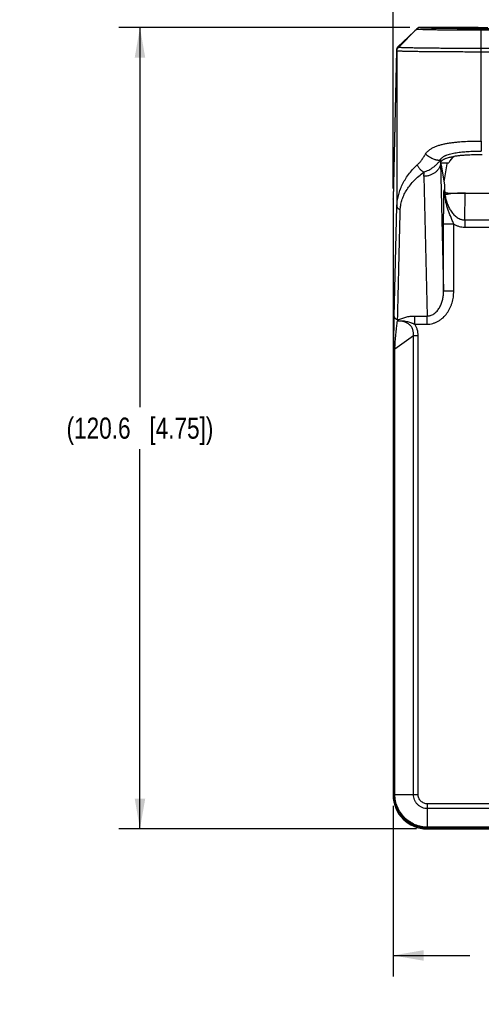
# Model space of a CAD drawing. Header units: inches. Extents: x 0 to 22, y 0 to 17.
# Tile 3 of 26: x 3.8 to 6.6, y 8.2 to 14. Entities that reach past the tile are written whole.
import ezdxf

# ---------------------------------------------------------------- set-up
doc = ezdxf.new("R2010")
doc.units = ezdxf.units.IN
doc.header["$LTSCALE"] = 1.21
doc.header["$MEASUREMENT"] = 0
doc.layers.get('0').update_dxf_attribs({"linetype": 'CONTINUOUS'})
doc.layers.add('DIMENSIONS', color=7, linetype='CONTINUOUS')
doc.styles.get("Standard").update_dxf_attribs({"font": 'txt', "width": 0.8})
doc.dimstyles.new('DIMSTYLE_1', dxfattribs={"dimtxt": 0.125, "dimasz": 0.18, "dimexe": 0.125, "dimexo": 0.0625, "dimgap": 0.0625, "dimtad": 0, "dimtih": 1, "dimtoh": 1, "dimdec": 1, "dimzin": 0, "dimdsep": 46, "dimtxsty": 'STANDARD', "dimblk": '_FILLED', "dimblk1": '_FILLED', "dimblk2": '_FILLED', "dimcen": 0.09, "dimadec": 1, "dimazin": 0, "dimtp": 0.254, "dimtm": 0.254, "dimtfac": 1, "dimtdec": 1, "dimtofl": 0, "dimtmove": 0, "dimatfit": 3, "dimldrblk": '_FILLED', "dimfxl": 1, "dimtolj": 1, "dimtzin": 0, "dimarcsym": 0})
doc.dimstyles.new('DIMSTYLE_2', dxfattribs={"dimtxt": 0.125, "dimasz": 0.18, "dimexe": 0.125, "dimexo": 0.0625, "dimgap": 0.0625, "dimtad": 0, "dimtih": 1, "dimtoh": 1, "dimdec": 1, "dimzin": 0, "dimdsep": 46, "dimtxsty": 'STANDARD', "dimblk": '_FILLED', "dimblk1": '_FILLED', "dimblk2": '_FILLED', "dimcen": 0.09, "dimadec": 1, "dimazin": 0, "dimtp": 0.01, "dimtm": 0.01, "dimtfac": 1, "dimtdec": 1, "dimtofl": 0, "dimtmove": 0, "dimatfit": 3, "dimldrblk": '_FILLED', "dimfxl": 1, "dimtolj": 1, "dimtzin": 0, "dimarcsym": 0})
doc.dimstyles.new('DIMSTYLE_3', dxfattribs={"dimtxt": 0.125, "dimasz": 0.18, "dimexe": 0.125, "dimexo": 0.0625, "dimgap": 0.0625, "dimtad": 0, "dimtih": 1, "dimtoh": 1, "dimzin": 0, "dimdsep": 46, "dimtxsty": 'STANDARD', "dimblk": '_FILLED', "dimblk1": '_FILLED', "dimblk2": '_FILLED', "dimcen": 0.09, "dimazin": 0, "dimtp": 0.01, "dimtm": 0.01, "dimtfac": 1, "dimtofl": 0, "dimtmove": 0, "dimatfit": 3, "dimldrblk": '_FILLED', "dimfxl": 1, "dimtolj": 1, "dimtzin": 0, "dimarcsym": 0})

# ---------------------------------------------------------------- blocks, each defined once
blk = doc.blocks.new('_FILLED')
at = {"color": 0, "linetype": 'BYBLOCK'}
blk.add_solid([(0, 0), (-1, 0.174), (-1, -0.174)], dxfattribs=at)
blk = doc.blocks.new('*D0')
at = {"layer": 'DIMENSIONS', "color": 2, "linetype": 'CONTINUOUS'}
for p, q in [((6.1616, 13.9686), (4.4375, 13.9686)), ((4.5625, 13.9686), (4.5625, 11.7191)), ((4.5625, 9.2196), (4.5625, 11.4691)), ((6.1999, 9.2196), (4.4375, 9.2196))]:
    blk.add_line(p, q, dxfattribs=at)
at = {"layer": 'DIMENSIONS', "color": 2, "linetype": 'CONTINUOUS', "xscale": 0.18, "yscale": 0.18, "zscale": 0.18}
for p, rotation in [((4.5625, 13.9686), 90), ((4.5625, 9.2196), 270)]:
    blk.add_blockref('_FILLED', p, dxfattribs=dict(at, rotation=rotation))
at = {"layer": 'DIMENSIONS', "color": 2, "linetype": 'CONTINUOUS', "insert": (4.5625, 11.6566), "char_height": 0.125, "width": 1.425, "attachment_point": 2, "line_spacing_factor": 0.9}
blk.add_mtext('(120.6{\\ftxt.shx;\\W1.000000;\\H0.125000; }[4.75])', dxfattribs=at)
blk = doc.blocks.new('*D4')
at = {"layer": 'DIMENSIONS', "color": 2, "linetype": 'CONTINUOUS'}
for p, q in [((6.0625, 13.0142), (6.0625, 14.842)), ((9.531, 10.2561), (9.531, 14.842)), ((6.0625, 14.717), (7.0717, 14.717)), ((9.531, 14.717), (8.5217, 14.717))]:
    blk.add_line(p, q, dxfattribs=at)
at = {"layer": 'DIMENSIONS', "color": 2, "linetype": 'CONTINUOUS', "xscale": 0.18, "yscale": 0.18, "zscale": 0.18, "rotation": 180}
blk.add_blockref('_FILLED', (6.0625, 14.717), dxfattribs=at)
at = {"layer": 'DIMENSIONS', "color": 2, "linetype": 'CONTINUOUS', "xscale": 0.18, "yscale": 0.18, "zscale": 0.18}
blk.add_blockref('_FILLED', (9.531, 14.717), dxfattribs=at)
at = {"layer": 'DIMENSIONS', "color": 2, "linetype": 'CONTINUOUS', "insert": (7.7967, 14.7795), "char_height": 0.125, "width": 1.325, "attachment_point": 2, "line_spacing_factor": 0.9}
blk.add_mtext('(88.1{\\ftxt.shx;\\W1.000000;\\H0.125000; }[3.47])', dxfattribs=at)
blk = doc.blocks.new('*D5')
at = {"layer": 'DIMENSIONS', "color": 2, "linetype": 'CONTINUOUS'}
for p, q in [((7.7967, 10.4321), (7.7967, 8.3446)), ((6.0625, 9.357), (6.0625, 8.3446)), ((6.0625, 8.4696), (6.5171, 8.4696)), ((7.7967, 8.4696), (7.3421, 8.4696))]:
    blk.add_line(p, q, dxfattribs=at)
at = {"layer": 'DIMENSIONS', "color": 2, "linetype": 'CONTINUOUS', "xscale": 0.18, "yscale": 0.18, "zscale": 0.18, "rotation": 180}
blk.add_blockref('_FILLED', (6.0625, 8.4696), dxfattribs=at)
at = {"layer": 'DIMENSIONS', "color": 2, "linetype": 'CONTINUOUS', "xscale": 0.18, "yscale": 0.18, "zscale": 0.18}
blk.add_blockref('_FILLED', (7.7967, 8.4696), dxfattribs=at)
at = {"layer": 'DIMENSIONS', "color": 2, "linetype": 'CONTINUOUS', "insert": (6.8296, 8.5321), "char_height": 0.125, "width": 0.7, "attachment_point": 2, "line_spacing_factor": 0.9}
blk.add_mtext('44.05\\P[1.734]', dxfattribs=at)

msp = doc.modelspace()

# ---------------------------------------------------------------- linework, layer by layer
at = {"color": 7, "linetype": 'CONTINUOUS'}
for p, q in [((6.0905, 13.853), (6.186, 13.9445)), ((6.0909, 13.8534), (6.1864, 13.9449)), ((6.2028, 13.9598), (6.0932, 13.8502)), ((6.1864, 13.9449), (6.186, 13.9445)), ((6.1906, 13.9489), (6.1864, 13.9449)), ((6.1918, 13.95), (6.1995, 13.9571)), ((6.1998, 13.9575), (6.1972, 13.9551)), ((6.2206, 13.9684), (6.2131, 13.9666)), ((6.224, 13.9686), (6.2206, 13.9684)), ((6.224, 13.9686), (6.2241, 13.9686)), ((6.3865, 13.9686), (6.224, 13.9686)), ((6.224, 13.9686), (6.224, 13.9686)), ((6.3882, 13.9686), (6.2241, 13.9686)), ((6.2285, 13.9677), (6.234, 13.9672)), ((6.3862, 13.9634), (6.3879, 13.9634)), ((6.3865, 13.9686), (6.3865, 13.9686)), ((6.3865, 13.9686), (6.3881, 13.9686)), ((6.388, 13.9685), (6.3865, 13.9686)), ((6.3879, 13.9634), (6.3943, 13.9634)), ((6.5844, 13.9624), (6.5844, 13.9534)), ((6.5844, 13.9624), (9.0091, 13.9624)), ((6.5844, 13.2955), (6.5844, 13.9534)), ((6.5844, 13.9534), (9.0091, 13.9534)), ((6.0817, 13.8324), (6.0625, 12.9528)), ((6.0817, 13.8317), (6.0625, 12.9517)), ((6.0817, 13.8324), (6.0817, 13.8317)), ((6.0844, 13.829), (6.0817, 13.8317)), ((6.0844, 13.829), (6.0844, 12.9079)), ((6.0905, 13.853), (6.0909, 13.8534)), ((6.0932, 13.8502), (6.0905, 13.853)), ((9.0091, 13.8438), (6.5844, 13.8438)), ((9.0091, 13.8227), (6.5844, 13.8227)), ((6.5844, 13.2955), (6.5844, 13.2358)), ((6.5844, 13.2955), (6.5853, 13.2955)), ((6.3432, 13.1672), (6.3614, 12.4058)), ((6.3461, 13.1526), (6.3432, 13.1672)), ((6.344, 13.1661), (6.3922, 13.1661)), ((6.3461, 13.1526), (6.3656, 13.035)), ((6.3802, 13.1606), (6.3625, 13.0539)), ((6.2432, 13.0863), (6.2631, 12.2585)), ((6.3656, 13.035), (6.3656, 13.0075)), ((6.0625, 12.9517), (6.0625, 12.9528)), ((6.3629, 12.994), (6.3656, 13.0075)), ((6.368, 12.983), (6.3665, 12.9845)), ((6.3856, 12.9874), (6.3841, 12.9797)), ((6.3856, 12.9874), (9.2079, 12.9874)), ((6.4863, 12.8282), (6.4891, 12.9874)), ((6.0625, 12.9517), (6.0625, 9.4195)), ((6.0688, 12.2555), (6.0844, 12.9079)), ((6.3614, 12.4058), (6.3614, 12.8019)), ((6.4214, 12.8019), (6.3614, 12.8019)), ((6.4214, 12.4058), (6.4214, 12.8019)), ((6.4863, 12.8282), (6.4863, 12.7854)), ((6.4863, 12.8282), (9.1072, 12.8282)), ((6.4863, 12.7854), (9.1072, 12.7854)), ((6.4214, 12.4058), (6.3614, 12.4058)), ((6.0687, 12.2534), (6.0688, 12.2555)), ((6.1903, 12.21), (6.1903, 12.2585)), ((6.1903, 12.2585), (6.2631, 12.2585)), ((6.2631, 12.21), (6.2631, 12.2585)), ((6.0874, 12.2292), (6.0884, 12.2301)), ((6.0888, 12.2393), (6.0902, 12.2356)), ((6.1903, 12.21), (6.2631, 12.21)), ((6.0727, 12.0641), (6.1824, 12.1425)), ((6.1824, 9.4239), (6.1824, 12.1425)), ((6.1824, 12.1425), (6.2104, 12.1425)), ((6.2104, 9.4238), (6.2104, 12.1425)), ((6.0667, 12.0641), (6.0667, 12.0743)), ((6.0667, 9.4237), (6.0667, 12.0641)), ((6.0667, 12.0641), (6.0727, 12.0641)), ((6.0727, 9.4239), (6.0727, 12.0641)), ((6.0625, 9.4195), (6.0667, 9.4237)), ((6.0667, 9.4237), (6.0727, 9.4239)), ((6.0727, 9.4239), (6.1824, 9.4239)), ((6.1824, 9.4239), (6.2104, 9.4238)), ((9.3267, 9.3675), (6.2667, 9.3675)), ((6.2668, 9.3394), (6.2667, 9.3675)), ((9.3266, 9.3394), (6.2668, 9.3394)), ((6.2668, 9.2298), (6.2668, 9.3394)), ((6.2624, 9.2196), (6.2667, 9.2238)), ((6.2624, 9.2196), (9.331, 9.2196)), ((6.2667, 9.2238), (6.2668, 9.2298)), ((9.3268, 9.2238), (6.2667, 9.2238)), ((9.3266, 9.2298), (6.2668, 9.2298))]:
    msp.add_line(p, q, dxfattribs=at)
for points in [[(6.1972, 13.9551), (6.1942, 13.9523), (6.1906, 13.9489)], [(6.2131, 13.9666), (6.2074, 13.9636), (6.2043, 13.9614), (6.2021, 13.9595), (6.1998, 13.9575)], [(6.6234, 13.967), (6.566, 13.9671), (6.4974, 13.9674), (6.4342, 13.968), (6.3881, 13.9686)]]:
    msp.add_lwpolyline(points, dxfattribs=at)
for centre, radius, start, end in [((6.9995, 13.0956), 1.1757, 133.39071, 133.7855), ((6.2241, 13.9386), 0.03, 107.93341, 135.0177), ((6.2241, 13.9385), 0.0301, 120.03411, 134.97277), ((6.2241, 13.9386), 0.03, 90.01923, 120.00824), ((6.224, 13.9386), 0.03, 100.99971, 107.91176), ((6.2241, 13.9386), 0.03, 90.02242, 101.0192), ((6.5789, 31.9518), 17.9894, 269.41226, 270.01747), ((6.1118, 13.8317), 0.0301, 164.93701, 178.71641), ((6.1118, 13.8317), 0.0301, 169.10251, 179.95672), ((6.1117, 13.8317), 0.03, 165.52506, 169.1061), ((6.1116, 13.8318), 0.03, 159.36208, 165.51702), ((6.1116, 13.8318), 0.03, 149.06007, 164.9221), ((6.1117, 13.8317), 0.03, 150.34237, 159.36022), ((6.1118, 13.8316), 0.0302, 141.09229, 150.31432), ((6.1117, 13.8317), 0.0301, 133.79749, 149.04962), ((6.1117, 13.8318), 0.03, 135.01128, 141.10071), ((7.0518, 13.27), 0.7154, 188.35057, 189.43979), ((6.3966, 13.0901), 0.1535, 172.08792, 181.41417), ((11.0988, 12.1354), 5.0315, 178.65583, 178.78724), ((7.6028, 11.9957), 1.5316, 177.11873, 177.43949)]:
    msp.add_arc(centre, radius, start, end, dxfattribs=at)
for centre, major_axis, ratio, start_param, end_param in [((6.4561, 13.1119), (-0.0019, 0.1017), 0.737216, 0.412841, 0.995284), ((6.4552, 13.1605), (0.075, 0.0001), 0.139536, 2.568512, 3.118191), ((6.3856, 13.0075), (-0.0039, -0.0197), 0.996044, -1.373108, 0.196167), ((6.4872, 12.9703), (0.125, 0.0003), 0.136978, 1.555407, 2.540906), ((6.2625, 9.4196), (0.1415, 0.1415), 0.999695, 2.356347, 3.926839)]:
    msp.add_ellipse(centre, major_axis=major_axis, ratio=ratio, start_param=start_param, end_param=end_param, dxfattribs=at)
for points, knots in [([(6.1995, 13.9571), (6.1997, 13.9573), (6.2002, 13.9577), (6.2008, 13.9583), (6.2013, 13.9587), (6.2018, 13.9591), (6.2022, 13.9594), (6.2025, 13.9596), (6.2027, 13.9597), (6.2028, 13.9598), (6.2028, 13.9598), (6.2028, 13.9598)], [0, 0, 0, 0, 0.21757, 0.410328, 0.577284, 0.717459, 0.830041, 0.914585, 0.970885, 0.98863, 1, 1, 1, 1]), ([(6.2029, 13.9598), (6.2029, 13.9598), (6.203, 13.9597), (6.2033, 13.9596), (6.2037, 13.9594), (6.2045, 13.9593), (6.2054, 13.9591), (6.2066, 13.959), (6.208, 13.9588), (6.2097, 13.9587), (6.2123, 13.9585), (6.2161, 13.9582), (6.2213, 13.9579), (6.2274, 13.9576), (6.2343, 13.9573), (6.242, 13.957), (6.2506, 13.9568), (6.2599, 13.9565), (6.2738, 13.9561), (6.293, 13.9557), (6.3181, 13.9553), (6.3456, 13.9548), (6.3754, 13.9545), (6.4071, 13.9542), (6.4406, 13.9539), (6.4753, 13.9537), (6.5234, 13.9535), (6.5599, 13.9534), (6.5844, 13.9534)], [0, 0, 0, 0, 0.000364, 0.000858, 0.002268, 0.004252, 0.006818, 0.009963, 0.013687, 0.017987, 0.02286, 0.034313, 0.048017, 0.063947, 0.082071, 0.102353, 0.124747, 0.149197, 0.175644, 0.234278, 0.300104, 0.372504, 0.450788, 0.534225, 0.622031, 0.713381, 0.80741, 1, 1, 1, 1]), ([(6.2241, 13.9686), (6.2241, 13.9685), (6.2243, 13.9684), (6.2245, 13.9683), (6.2249, 13.9682), (6.2257, 13.9681), (6.2269, 13.9679), (6.2279, 13.9678), (6.2285, 13.9677)], [0, 0, 0, 0, 0.044381, 0.110603, 0.199902, 0.312684, 0.609109, 1, 1, 1, 1]), ([(6.234, 13.9672), (6.2372, 13.967), (6.2445, 13.9666), (6.257, 13.966), (6.2723, 13.9655), (6.2904, 13.965), (6.3111, 13.9646), (6.3433, 13.964), (6.3686, 13.9636), (6.3862, 13.9634)], [0, 0, 0, 0, 0.062348, 0.144388, 0.245491, 0.364745, 0.501091, 0.653337, 1, 1, 1, 1]), ([(6.6234, 13.967), (6.5814, 13.967), (6.5201, 13.9671), (6.4416, 13.9678), (6.4052, 13.9683), (6.388, 13.9685)], [0, 0, 0, 0, 0.535982, 0.78122, 1, 1, 1, 1]), ([(6.0844, 13.829), (6.0844, 13.8309), (6.0848, 13.8349), (6.0866, 13.8405), (6.0893, 13.8457), (6.0918, 13.8488), (6.0932, 13.8502)], [0, 0, 0, 0, 0.249928, 0.5, 0.750072, 1, 1, 1, 1]), ([(6.5844, 13.8227), (6.5522, 13.8228), (6.5043, 13.8228), (6.4412, 13.823), (6.3956, 13.8232), (6.3518, 13.8235), (6.3102, 13.8238), (6.2711, 13.8241), (6.235, 13.8245), (6.2022, 13.825), (6.177, 13.8254), (6.1588, 13.8258), (6.1466, 13.826), (6.1354, 13.8263), (6.1253, 13.8266), (6.1163, 13.8268), (6.1084, 13.8271), (6.1016, 13.8274), (6.0966, 13.8277), (6.0932, 13.8279), (6.0911, 13.8281), (6.0893, 13.8282), (6.0877, 13.8284), (6.0865, 13.8285), (6.0856, 13.8287), (6.0849, 13.8288), (6.0846, 13.8289), (6.0845, 13.8289), (6.0844, 13.829)], [0, 0, 0, 0, 0.192933, 0.287138, 0.378615, 0.466533, 0.550068, 0.628415, 0.700848, 0.766678, 0.825294, 0.851716, 0.876132, 0.898488, 0.918729, 0.936803, 0.952673, 0.966305, 0.977664, 0.982482, 0.986723, 0.990384, 0.993466, 0.995966, 0.997885, 0.999226, 0.999682, 1, 1, 1, 1]), ([(6.5844, 13.8438), (6.5528, 13.8438), (6.5058, 13.8438), (6.4437, 13.844), (6.3989, 13.8442), (6.3559, 13.8445), (6.315, 13.8448), (6.2766, 13.8452), (6.2411, 13.8456), (6.2089, 13.8461), (6.1842, 13.8465), (6.1663, 13.8469), (6.1543, 13.8471), (6.1433, 13.8474), (6.1334, 13.8477), (6.1245, 13.848), (6.1167, 13.8483), (6.1101, 13.8486), (6.1052, 13.8489), (6.1018, 13.8491), (6.0998, 13.8492), (6.098, 13.8494), (6.0965, 13.8496), (6.0953, 13.8497), (6.0943, 13.8499), (6.0937, 13.85), (6.0934, 13.8501), (6.0933, 13.8502), (6.0932, 13.8502)], [0, 0, 0, 0, 0.192936, 0.287142, 0.37862, 0.466539, 0.550074, 0.628421, 0.700853, 0.766682, 0.825296, 0.851717, 0.876133, 0.898487, 0.918727, 0.9368, 0.952669, 0.966299, 0.977658, 0.982476, 0.986716, 0.990378, 0.993459, 0.99596, 0.99788, 0.999222, 0.99968, 1, 1, 1, 1]), ([(6.2546, 13.2182), (6.2564, 13.2212), (6.2604, 13.2269), (6.2674, 13.2346), (6.275, 13.2413), (6.2857, 13.2492), (6.3003, 13.2575), (6.3189, 13.2655), (6.3384, 13.2719), (6.3586, 13.2771), (6.3795, 13.2813), (6.401, 13.2848), (6.4229, 13.2877), (6.4529, 13.2908), (6.4911, 13.2934), (6.5375, 13.2952), (6.5687, 13.2955), (6.5844, 13.2955)], [0, 0, 0, 0, 0.030175, 0.059555, 0.088435, 0.117062, 0.174191, 0.231852, 0.29049, 0.350296, 0.411316, 0.473512, 0.536803, 0.601082, 0.732087, 0.865448, 1, 1, 1, 1]), ([(6.2048, 13.1536), (6.2071, 13.1557), (6.2117, 13.1601), (6.2206, 13.1696), (6.2313, 13.1827), (6.2433, 13.1999), (6.2509, 13.212), (6.2546, 13.2182)], [0, 0, 0, 0, 0.113532, 0.231256, 0.477279, 0.734588, 1, 1, 1, 1]), ([(6.2446, 13.1112), (6.2494, 13.1129), (6.2589, 13.1166), (6.273, 13.1232), (6.2868, 13.1311), (6.3001, 13.1401), (6.3128, 13.1501), (6.3246, 13.1613), (6.3353, 13.1735), (6.3416, 13.1823), (6.3444, 13.1868)], [0, 0, 0, 0, 0.118553, 0.240683, 0.365479, 0.492002, 0.619359, 0.746787, 0.873745, 1, 1, 1, 1]), ([(6.2546, 13.2182), (6.2563, 13.2167), (6.2598, 13.2136), (6.2676, 13.2075), (6.2782, 13.2005), (6.2918, 13.1933), (6.3035, 13.1884), (6.3125, 13.1855), (6.3188, 13.1839), (6.3247, 13.1829), (6.3301, 13.1825), (6.3348, 13.1826), (6.3388, 13.1833), (6.3421, 13.1847), (6.3438, 13.186), (6.3444, 13.1868)], [0, 0, 0, 0, 0.068318, 0.140905, 0.294031, 0.450251, 0.600253, 0.670159, 0.735317, 0.794927, 0.848335, 0.895195, 0.935552, 0.970006, 1, 1, 1, 1]), ([(6.3444, 13.1868), (6.3436, 13.1836), (6.3429, 13.1786), (6.3428, 13.172), (6.343, 13.1688), (6.3432, 13.1672)], [0, 0, 0, 0, 0.50989, 0.753439, 1, 1, 1, 1]), ([(6.344, 13.1661), (6.3442, 13.168), (6.345, 13.1709), (6.3469, 13.1744), (6.3486, 13.1768), (6.3505, 13.179), (6.3534, 13.1816), (6.3573, 13.1846), (6.3624, 13.1875), (6.3677, 13.1901), (6.3731, 13.1923), (6.3804, 13.1949), (6.3898, 13.1977), (6.4012, 13.2004), (6.4127, 13.2027), (6.4204, 13.2039), (6.4243, 13.2045)], [0, 0, 0, 0, 0.062586, 0.094024, 0.125344, 0.156691, 0.188043, 0.250551, 0.313051, 0.375521, 0.437991, 0.500447, 0.625336, 0.750224, 0.875114, 1, 1, 1, 1]), ([(6.3444, 13.1868), (6.3452, 13.1883), (6.3469, 13.1911), (6.3513, 13.1965), (6.3571, 13.2012), (6.3638, 13.2053), (6.3696, 13.2084), (6.376, 13.2111), (6.385, 13.2146), (6.3971, 13.2183), (6.4124, 13.222), (6.4282, 13.2251), (6.4446, 13.2277), (6.4614, 13.2298), (6.4843, 13.2321), (6.5135, 13.2342), (6.5489, 13.2355), (6.5727, 13.2358), (6.5846, 13.2358)], [0, 0, 0, 0, 0.019571, 0.039188, 0.08279, 0.107343, 0.133491, 0.160976, 0.189562, 0.249305, 0.311667, 0.376014, 0.441941, 0.509159, 0.577442, 0.716461, 0.857698, 1, 1, 1, 1]), ([(6.5897, 13.2136), (6.5759, 13.2136), (6.5482, 13.2134), (6.5137, 13.2123), (6.4861, 13.2109), (6.4654, 13.2093), (6.4448, 13.2073), (6.4311, 13.2055), (6.4243, 13.2045)], [0, 0, 0, 0, 0.250002, 0.500001, 0.625002, 0.750003, 0.875003, 1, 1, 1, 1]), ([(6.0844, 12.9079), (6.0847, 12.9184), (6.0865, 12.9397), (6.0927, 12.9716), (6.1024, 13.0037), (6.1155, 13.0356), (6.1323, 13.067), (6.1526, 13.0975), (6.1768, 13.1268), (6.1951, 13.1449), (6.2048, 13.1536)], [0, 0, 0, 0, 0.111985, 0.227618, 0.346744, 0.469331, 0.595521, 0.725655, 0.860259, 1, 1, 1, 1]), ([(6.2048, 13.1536), (6.2057, 13.1514), (6.2079, 13.147), (6.2117, 13.1406), (6.2162, 13.1345), (6.2213, 13.1287), (6.2267, 13.1233), (6.2325, 13.1185), (6.2384, 13.1145), (6.2425, 13.1122), (6.2446, 13.1112)], [0, 0, 0, 0, 0.121263, 0.247537, 0.376691, 0.506814, 0.636035, 0.762525, 0.88448, 1, 1, 1, 1]), ([(6.3432, 13.1672), (6.3431, 13.1646), (6.3428, 13.1593), (6.3412, 13.1515), (6.3388, 13.1438), (6.3342, 13.1338), (6.3263, 13.122), (6.3137, 13.1097), (6.3011, 13.1014), (6.2901, 13.096), (6.2812, 13.0926), (6.272, 13.0899), (6.2594, 13.0872), (6.2497, 13.0864), (6.2432, 13.0863)], [0, 0, 0, 0, 0.055549, 0.111605, 0.168317, 0.225833, 0.343806, 0.46674, 0.594694, 0.660433, 0.727158, 0.794732, 0.862963, 1, 1, 1, 1]), ([(6.1046, 12.8916), (6.1051, 12.9016), (6.1076, 12.9217), (6.1158, 12.9513), (6.1281, 12.9804), (6.1443, 13.0087), (6.1642, 13.0362), (6.1876, 13.0627), (6.2145, 13.0881), (6.2342, 13.1037), (6.2446, 13.1112)], [0, 0, 0, 0, 0.111436, 0.224942, 0.341704, 0.462623, 0.588396, 0.719581, 0.856647, 1, 1, 1, 1]), ([(6.3614, 12.8019), (6.3614, 12.8194), (6.3616, 12.861), (6.3621, 12.925), (6.3627, 12.9716), (6.3629, 12.994)], [0, 0, 0, 0, 0.272942, 0.650022, 1, 1, 1, 1]), ([(6.3629, 12.994), (6.363, 12.9923), (6.3637, 12.9889), (6.3654, 12.9858), (6.3665, 12.9845)], [0, 0, 0, 0, 0.491055, 1, 1, 1, 1]), ([(6.4214, 12.8019), (6.4188, 12.8097), (6.413, 12.8248), (6.4036, 12.8471), (6.3945, 12.8693), (6.3864, 12.8918), (6.3795, 12.9146), (6.372, 12.9453), (6.3682, 12.9688), (6.3665, 12.9845)], [0, 0, 0, 0, 0.127869, 0.254221, 0.379487, 0.504149, 0.628446, 0.752491, 1, 1, 1, 1]), ([(6.3841, 12.9797), (6.3825, 12.9794), (6.3795, 12.9791), (6.3752, 12.9796), (6.3713, 12.9809), (6.369, 12.9822), (6.368, 12.983)], [0, 0, 0, 0, 0.276536, 0.534797, 0.775435, 1, 1, 1, 1]), ([(6.368, 12.983), (6.3694, 12.9744), (6.3719, 12.9616), (6.3764, 12.9447), (6.3816, 12.9281), (6.3896, 12.9077), (6.3998, 12.8884), (6.4095, 12.8738), (6.4177, 12.8635), (6.4268, 12.854), (6.4369, 12.8454), (6.448, 12.8381), (6.4581, 12.8335), (6.4665, 12.8307), (6.4752, 12.8288), (6.4818, 12.8282), (6.4863, 12.8282)], [0, 0, 0, 0, 0.124084, 0.18619, 0.248325, 0.372644, 0.497174, 0.559591, 0.622098, 0.684731, 0.74751, 0.810418, 0.873495, 0.905112, 0.936788, 1, 1, 1, 1]), ([(6.0844, 12.9079), (6.0845, 12.9069), (6.0848, 12.9047), (6.086, 12.9017), (6.0879, 12.8989), (6.0913, 12.8955), (6.0958, 12.8932), (6.1007, 12.8919), (6.1033, 12.8917), (6.1046, 12.8916)], [0, 0, 0, 0, 0.110654, 0.224471, 0.342543, 0.465714, 0.726188, 0.862615, 1, 1, 1, 1]), ([(6.0888, 12.2393), (6.0894, 12.2665), (6.0907, 12.3209), (6.0927, 12.4024), (6.0947, 12.4839), (6.0963, 12.5519), (6.0976, 12.6063), (6.0986, 12.647), (6.0996, 12.6878), (6.1005, 12.7286), (6.1015, 12.7693), (6.1023, 12.8033), (6.103, 12.8305), (6.1035, 12.8509), (6.1039, 12.8713), (6.1043, 12.8848), (6.1046, 12.8916)], [0, 0, 0, 0, 0.124999, 0.249999, 0.374998, 0.499997, 0.562497, 0.624997, 0.687496, 0.749996, 0.812496, 0.874996, 0.906246, 0.937495, 0.968745, 1, 1, 1, 1]), ([(6.4214, 12.8019), (6.4264, 12.7993), (6.4341, 12.7958), (6.4447, 12.792), (6.4555, 12.7888), (6.4694, 12.7861), (6.4807, 12.7854), (6.4863, 12.7854)], [0, 0, 0, 0, 0.24995, 0.375008, 0.500046, 0.750062, 1, 1, 1, 1]), ([(6.2631, 12.21), (6.2689, 12.21), (6.2805, 12.2108), (6.2977, 12.2143), (6.3142, 12.22), (6.3299, 12.2278), (6.3445, 12.2373), (6.3625, 12.2522), (6.3818, 12.2741), (6.3967, 12.2992), (6.406, 12.3205), (6.4135, 12.3425), (6.4198, 12.371), (6.4214, 12.3942), (6.4214, 12.4058)], [0, 0, 0, 0, 0.062521, 0.125123, 0.187689, 0.250251, 0.312823, 0.375406, 0.500365, 0.625285, 0.687782, 0.750272, 0.87514, 1, 1, 1, 1]), ([(6.2631, 12.2585), (6.2672, 12.2585), (6.2734, 12.2591), (6.2815, 12.2609), (6.2894, 12.2635), (6.2987, 12.2679), (6.309, 12.2748), (6.3182, 12.2829), (6.3264, 12.2921), (6.3336, 12.302), (6.3419, 12.3159), (6.3501, 12.3345), (6.3568, 12.3578), (6.3607, 12.3817), (6.3615, 12.3978), (6.3614, 12.4058)], [0, 0, 0, 0, 0.063614, 0.095484, 0.127281, 0.190666, 0.253807, 0.316762, 0.379485, 0.442018, 0.504391, 0.628662, 0.752606, 0.876352, 1, 1, 1, 1]), ([(6.0688, 12.2555), (6.0688, 12.2545), (6.0691, 12.2523), (6.0703, 12.2493), (6.0722, 12.2465), (6.0738, 12.2449), (6.0747, 12.2441)], [0, 0, 0, 0, 0.238622, 0.483362, 0.736519, 1, 1, 1, 1]), ([(6.0902, 12.2356), (6.0939, 12.2372), (6.1015, 12.2402), (6.1171, 12.246), (6.1333, 12.251), (6.1501, 12.2548), (6.1677, 12.2576), (6.1813, 12.2585), (6.1903, 12.2585)], [0, 0, 0, 0, 0.117605, 0.23683, 0.481922, 0.608399, 0.737351, 1, 1, 1, 1]), ([(6.0667, 12.0743), (6.0667, 12.0906), (6.0669, 12.1217), (6.0673, 12.166), (6.0678, 12.2056), (6.0682, 12.2303), (6.0685, 12.2418)], [0, 0, 0, 0, 0.290995, 0.556908, 0.793588, 1, 1, 1, 1]), ([(6.0731, 12.0727), (6.0739, 12.088), (6.0757, 12.1172), (6.0793, 12.1587), (6.0831, 12.1955), (6.0859, 12.2185), (6.0874, 12.2292)], [0, 0, 0, 0, 0.293186, 0.558117, 0.793563, 1, 1, 1, 1]), ([(6.0747, 12.2441), (6.0766, 12.2426), (6.08, 12.2408), (6.0849, 12.2396), (6.0875, 12.2393), (6.0888, 12.2393)], [0, 0, 0, 0, 0.48745, 0.742731, 1, 1, 1, 1]), ([(6.1824, 12.1425), (6.1829, 12.1486), (6.1829, 12.158), (6.181, 12.1702), (6.1777, 12.1821), (6.172, 12.1934), (6.1642, 12.203), (6.1573, 12.2093), (6.1497, 12.2147), (6.1388, 12.2205), (6.1271, 12.2246), (6.115, 12.2272), (6.1028, 12.2289), (6.0935, 12.2293), (6.0874, 12.2292)], [0, 0, 0, 0, 0.124802, 0.187393, 0.249998, 0.375088, 0.437791, 0.50051, 0.563151, 0.62577, 0.750644, 0.813089, 0.875472, 1, 1, 1, 1]), ([(6.0884, 12.2301), (6.0887, 12.2303), (6.089, 12.2307), (6.0896, 12.2316), (6.0901, 12.2328), (6.0904, 12.234), (6.0904, 12.2349), (6.0903, 12.2354), (6.0902, 12.2356)], [0, 0, 0, 0, 0.14235, 0.276085, 0.528777, 0.767904, 0.884068, 1, 1, 1, 1]), ([(6.0884, 12.2301), (6.0928, 12.2304), (6.1015, 12.2308), (6.1146, 12.2305), (6.1276, 12.2293), (6.1406, 12.2271), (6.1533, 12.224), (6.1638, 12.2208), (6.172, 12.2178), (6.1803, 12.2146), (6.1863, 12.2119), (6.1903, 12.21)], [0, 0, 0, 0, 0.124349, 0.248809, 0.373381, 0.498094, 0.623005, 0.748216, 0.810989, 0.873889, 1, 1, 1, 1]), ([(6.2104, 12.1425), (6.2104, 12.1485), (6.2097, 12.1604), (6.2067, 12.175), (6.2029, 12.1864), (6.1983, 12.1974), (6.1937, 12.2051), (6.1903, 12.21)], [0, 0, 0, 0, 0.249965, 0.499916, 0.624985, 0.750061, 1, 1, 1, 1]), ([(6.2667, 9.2238), (6.2601, 9.2238), (6.247, 9.2244), (6.2276, 9.2273), (6.2085, 9.2321), (6.19, 9.2387), (6.1723, 9.2471), (6.1498, 9.2606), (6.1244, 9.2815), (6.1035, 9.3069), (6.09, 9.3293), (6.0816, 9.3471), (6.075, 9.3656), (6.0702, 9.3847), (6.0673, 9.4041), (6.0667, 9.4172), (6.0667, 9.4237)], [0, 0, 0, 0, 0.062519, 0.12504, 0.187561, 0.250083, 0.312606, 0.375129, 0.500025, 0.624921, 0.687441, 0.749958, 0.812472, 0.874983, 0.937492, 1, 1, 1, 1]), ([(6.2668, 9.2298), (6.2541, 9.2298), (6.2287, 9.2323), (6.192, 9.2434), (6.1583, 9.2614), (6.1287, 9.2857), (6.1044, 9.3154), (6.0863, 9.3491), (6.0752, 9.3858), (6.0727, 9.4112), (6.0727, 9.4239)], [0, 0, 0, 0, 0.125003, 0.250008, 0.375016, 0.500025, 0.625033, 0.750033, 0.87502, 1, 1, 1, 1]), ([(6.2668, 9.3394), (6.2613, 9.3394), (6.2502, 9.3405), (6.2343, 9.3454), (6.2196, 9.3532), (6.2067, 9.3638), (6.1961, 9.3767), (6.1883, 9.3914), (6.1834, 9.4073), (6.1823, 9.4184), (6.1824, 9.4239)], [0, 0, 0, 0, 0.124944, 0.249919, 0.374955, 0.50003, 0.625097, 0.750114, 0.875071, 1, 1, 1, 1]), ([(6.2667, 9.3675), (6.2631, 9.3674), (6.2557, 9.3682), (6.245, 9.3714), (6.2352, 9.3766), (6.2266, 9.3837), (6.2195, 9.3923), (6.2143, 9.4021), (6.2111, 9.4127), (6.2104, 9.4201), (6.2104, 9.4238)], [0, 0, 0, 0, 0.124943, 0.249919, 0.374954, 0.50003, 0.625099, 0.750114, 0.875072, 1, 1, 1, 1])]:
    msp.add_open_spline(points, degree=3, knots=knots, dxfattribs=at)
msp.add_open_spline([(6.2028, 13.9598), (6.2028, 13.9598), (6.2029, 13.9598), (6.2029, 13.9598)], degree=3, dxfattribs=at)

# ---------------------------------------------------------------- dimensions: what is measured, and where the dimension line sits
at = {"layer": 'DIMENSIONS', "color": 2, "linetype": 'CONTINUOUS'}
for base, p1, p2, text, dimstyle, picture, middle in [((9.531, 14.717), (6.0625, 12.9517), (9.531, 10.1936), '(<>)', 'DIMSTYLE_2', '*D4', (7.7967, 14.717)), ((7.7967, 8.4696), (6.0625, 9.4195), (7.7967, 10.4946), '<>\\P[]', 'DIMSTYLE_3', '*D5', (6.9296, 8.3758))]:
    dim = msp.add_linear_dim(base=base, p1=p1, p2=p2, text=text, dimstyle=dimstyle, dxfattribs=at)
    dim.commit()
    dim.dimension.update_dxf_attribs({"geometry": picture, "text_midpoint": middle, "dimtype": 160})
dim = msp.add_linear_dim(base=(4.5625, 13.9686), p1=(6.2624, 9.2196), p2=(6.2241, 13.9686), angle=90, text='(<>)', dimstyle='DIMSTYLE_1', dxfattribs=at)
dim.commit()
dim.dimension.update_dxf_attribs({"geometry": '*D0', "text_midpoint": (4.5625, 11.5941), "dimtype": 160})

doc.saveas('drawing.dxf')
